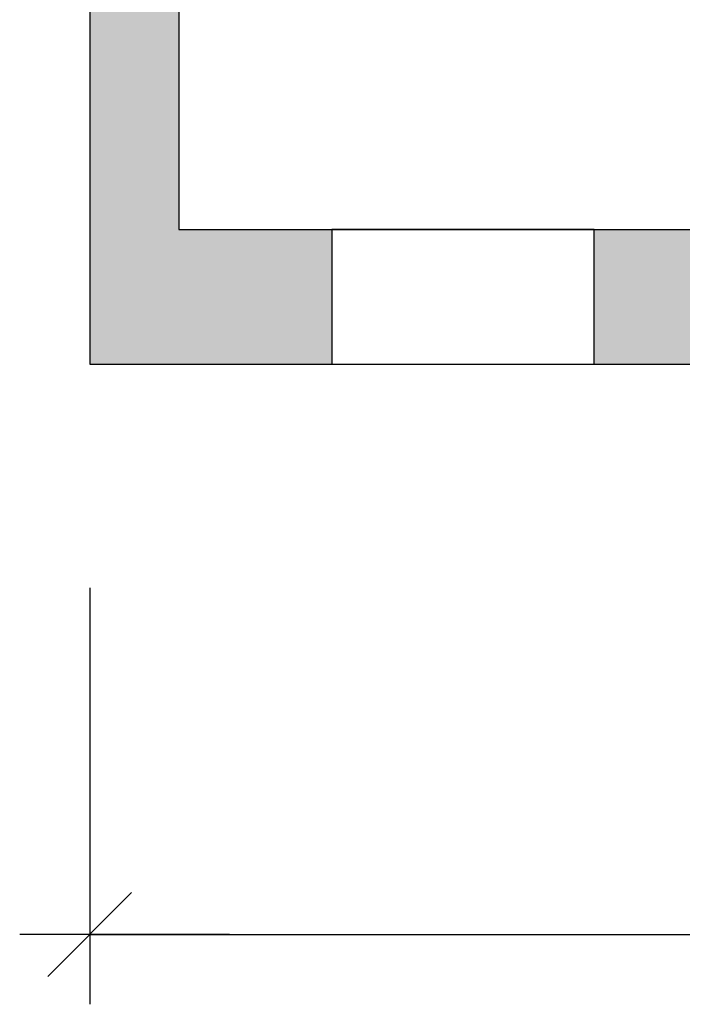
# Model space of a CAD drawing. Header units: metres. Extents: x -10.5 to 20.8, y -9 to 19.2.
# Tile 1 of 22: x -10.5 to -6.7, y -9 to -3.4. Entities that reach past the tile are written whole.
import ezdxf

# ---------------------------------------------------------------- set-up
doc = ezdxf.new("R2010")
doc.units = ezdxf.units.M
doc.header["$PDMODE"] = 65
doc.linetypes.add('AUSGEZOGEN', pattern=[0])
doc.layers.add('XR$1$STANDARD', color=7, linetype='Continuous', lineweight=25)
doc.layers.add('XR$3$STANDARD', color=7, linetype='Continuous', lineweight=25)
doc.dimstyles.new('_DIMSTYLE_3', dxfattribs={"dimtxt": 0.5, "dimasz": 0.8, "dimexe": 0, "dimexo": 0, "dimgap": 0.25, "dimtad": 0, "dimrnd": 0.01, "dimzin": 4, "dimdsep": 46, "dimtxsty": 'Standard', "dimblk1": 'ALL_ML_STRICH', "dimblk2": 'ALL_ML_STRICH', "dimsah": 1, "dimcen": 0, "dimadec": 0, "dimazin": 0, "dimtfac": 1, "dimtdec": 0, "dimtix": 1, "dimtmove": 2, "dimatfit": 3, "dimfxl": 1, "dimtzin": 0, "dimlwd": 0, "dimlwe": 25, "dimarcsym": 0})

# ---------------------------------------------------------------- blocks, each defined once
blk = doc.blocks.new('ALL_ML_STRICH')
at = {"color": 0, "linetype": 'ByBlock', "lineweight": -2}
for p, q in [((0, -0.5), (0, 0.5)), ((-0.3, -0.3), (0.3, 0.3)), ((-1, 0), (0.5, 0))]:
    blk.add_line(p, q, dxfattribs=at)
blk = doc.blocks.new('*D5')
at = {"layer": 'DEFPOINTS', "color": 0, "linetype": 'AUSGEZOGEN', "lineweight": 25}
for p in [(-10.1335, -5.3314), (18.1565, -5.3314), (-10.1335, -8.593)]:
    blk.add_point(p, dxfattribs=at)
at = {"layer": 'XR$3$STANDARD', "color": 0, "linetype": 'AUSGEZOGEN', "lineweight": -2}
for p, q in [((-10.1335, -6.6112), (-10.1335, -8.593)), ((18.1565, -6.6112), (18.1565, -8.593)), ((-10.1335, -8.593), (2.9712, -8.593)), ((4.7128, -8.593), (18.1565, -8.593))]:
    blk.add_line(p, q, dxfattribs=at)
at = {"layer": 'XR$3$STANDARD', "color": 0, "linetype": 'AUSGEZOGEN', "lineweight": 25, "xscale": 0.8, "yscale": 0.8, "zscale": 0.8, "rotation": 180}
blk.add_blockref('ALL_ML_STRICH', (-10.1335, -8.593), dxfattribs=at)
at = {"layer": 'XR$3$STANDARD', "color": 0, "linetype": 'AUSGEZOGEN', "lineweight": 25, "xscale": 0.8, "yscale": 0.8, "zscale": 0.8}
blk.add_blockref('ALL_ML_STRICH', (18.1565, -8.593), dxfattribs=at)
at = {"layer": 'XR$3$STANDARD', "color": 0, "linetype": 'AUSGEZOGEN', "lineweight": 25, "insert": (3.842, -8.6555), "char_height": 0.5, "width": 1.566176, "attachment_point": 5}
blk.add_mtext('\\W0.63;\\A1;{28.29\\H0.330000;\\S^ ;}', dxfattribs=at)

msp = doc.modelspace()

# ---------------------------------------------------------------- hatches: boundary and pattern name
at = {"layer": 'XR$1$STANDARD', "linetype": 'AUSGEZOGEN', "lineweight": 140}
msp.add_hatch(color=0, dxfattribs=at).paths.add_polyline_path([(-7.2485, -4.5614), (-7.2485, -5.3314), (-5.7585, -5.3314), (-5.7585, -4.5614)])
at = {"layer": 'XR$3$STANDARD', "linetype": 'AUSGEZOGEN', "lineweight": 25}
msp.add_hatch(color=0, dxfattribs=at).paths.add_polyline_path([(-10.1335, 2.5686), (-10.1335, -5.3314), (-8.7485, -5.3314), (-8.7485, -4.5614), (-9.6235, -4.5614), (-9.6235, 1.8086), (-8.8112, 1.8086), (-8.8112, 2.3186), (-9.6235, 2.3186), (-9.6235, 2.5686)])

# ---------------------------------------------------------------- linework, layer by layer
at = {"layer": 'XR$1$STANDARD', "color": 0, "linetype": 'AUSGEZOGEN', "lineweight": 25}
for p, q in [((-10.1335, 12.9286), (-10.1335, -5.3314)), ((-9.6235, 1.8086), (-9.6235, -4.5614)), ((-9.6235, -4.5614), (-0.3135, -4.5614)), ((-7.2485, -4.5614), (-8.7485, -4.5614)), ((-8.7485, -4.5614), (-8.7485, -5.3314)), ((-7.2485, -5.3314), (-7.2485, -4.5614)), ((-10.1335, -5.3314), (-0.3135, -5.3314)), ((-8.7485, -5.3314), (-7.2485, -5.3314))]:
    msp.add_line(p, q, dxfattribs=at)

# ---------------------------------------------------------------- dimensions: what is measured, and where the dimension line sits
at = {"layer": 'XR$3$STANDARD', "color": 0, "linetype": 'AUSGEZOGEN', "lineweight": 25}
dim = msp.add_linear_dim(base=(18.1565, -8.593), p1=(-10.1335, -6.6112), p2=(18.1565, -6.6112), dimstyle='_DIMSTYLE_3', override={"dimpost": '<>', "dimclrd": 0, "dimclre": 0, "dimclrt": 0, "dimlwd": 0, "dimlwe": 25}, dxfattribs=at)
dim.commit()
dim.dimension.update_dxf_attribs({"geometry": '*D5', "text_midpoint": (3.842, -8.6555)})

doc.saveas('drawing.dxf')
